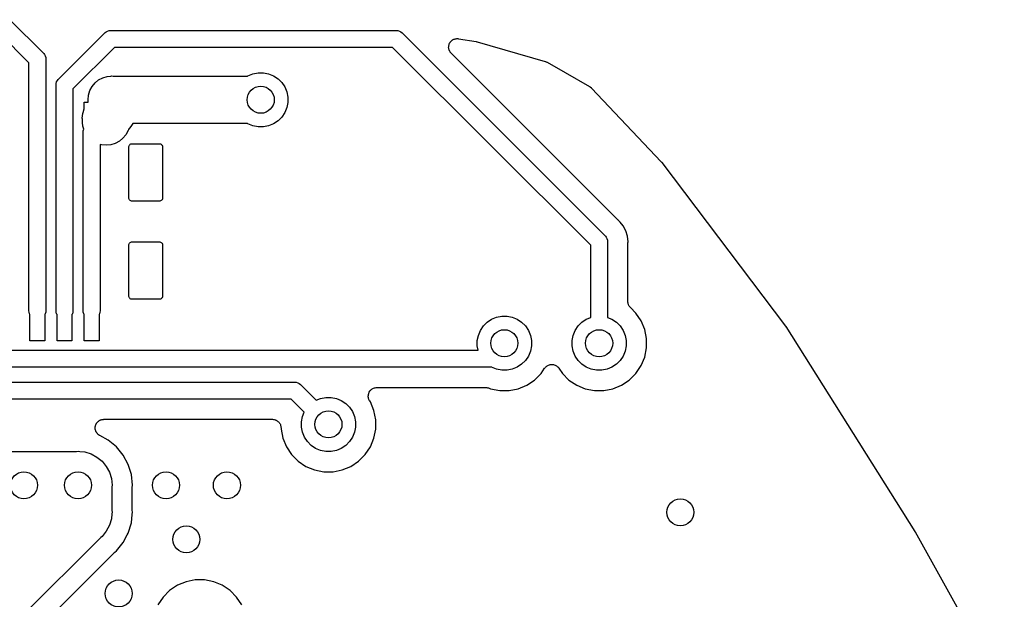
# Model space of a CAD drawing. Extents: x 59.7 to 90.8, y -72.3 to -46.6.
# Tile 10 of 10: x 75.9 to 90.5, y -55.2 to -46.6. Entities that reach past the tile are written whole.
import ezdxf

# ---------------------------------------------------------------- set-up
doc = ezdxf.new("R2010")
doc.units = 0
doc.header["$MEASUREMENT"] = 0
doc.layers.add('BLACK', color=7, linetype='CONTINUOUS')

msp = doc.modelspace()

# ---------------------------------------------------------------- linework, layer by layer
at = {"layer": 'BLACK', "linetype": 'CONTINUOUS'}
for p, q in [((75.7927, -46.616), (76.2841, -47.1073)), ((76.075, -47.2518), (75.6482, -46.825)), ((76.5159, -47.4923), (77.1923, -46.8159)), ((77.1923, -46.8159), (77.1962, -46.8112)), ((77.1962, -46.8112), (77.2009, -46.8073)), ((77.2009, -46.8073), (77.2152, -46.7956)), ((77.2009, -46.8073), (77.2009, -46.8073)), ((77.2152, -46.7956), (77.2369, -46.784)), ((77.2152, -46.7956), (77.2152, -46.7956)), ((77.2152, -46.7956), (77.2152, -46.7956)), ((77.2369, -46.784), (77.2605, -46.7768)), ((77.2605, -46.7768), (77.2789, -46.775)), ((77.2789, -46.775), (77.285, -46.7744)), ((77.2789, -46.775), (77.2789, -46.775)), ((77.285, -46.7744), (77.2911, -46.775)), ((77.2911, -46.775), (81.4939, -46.775)), ((81.4939, -46.775), (81.5, -46.7744)), ((81.5, -46.7744), (81.5061, -46.775)), ((81.5061, -46.775), (81.5061, -46.775)), ((81.5061, -46.775), (81.5245, -46.7768)), ((81.5245, -46.7768), (81.5481, -46.784)), ((81.5481, -46.784), (81.5698, -46.7956)), ((81.5698, -46.7956), (81.5888, -46.8112)), ((81.5888, -46.8112), (81.5927, -46.816)), ((81.5927, -46.816), (84.5841, -49.8073)), ((82.2787, -46.9964), (82.2818, -46.9865)), ((82.2818, -46.9865), (82.2846, -46.9766)), ((82.2846, -46.9766), (82.2855, -46.9747)), ((82.2855, -46.9747), (82.2861, -46.9728)), ((82.2861, -46.9728), (82.2911, -46.9637)), ((82.2911, -46.9637), (82.2958, -46.9544)), ((82.2958, -46.9544), (82.297, -46.9528)), ((82.297, -46.9528), (82.298, -46.951)), ((82.298, -46.951), (82.3046, -46.9431)), ((82.3046, -46.9431), (82.311, -46.9349)), ((82.311, -46.9349), (82.3126, -46.9335)), ((82.3126, -46.9335), (82.3139, -46.932)), ((82.3139, -46.932), (82.3219, -46.9254)), ((82.3219, -46.9254), (82.3297, -46.9187)), ((82.3297, -46.9187), (82.3315, -46.9177)), ((82.3315, -46.9177), (82.3331, -46.9164)), ((82.3331, -46.9164), (82.3423, -46.9115)), ((82.3423, -46.9115), (82.3513, -46.9064)), ((82.3513, -46.9064), (82.3532, -46.9058)), ((82.3532, -46.9058), (82.3551, -46.9048)), ((82.3551, -46.9048), (82.365, -46.9019)), ((82.365, -46.9019), (82.3748, -46.8986)), ((82.3748, -46.8986), (82.3768, -46.8983)), ((82.3768, -46.8983), (82.3788, -46.8977)), ((82.3788, -46.8977), (82.3891, -46.8968)), ((82.3891, -46.8968), (82.3994, -46.8954)), ((82.3994, -46.8954), (82.4014, -46.8956)), ((82.4014, -46.8956), (82.4035, -46.8954)), ((82.4035, -46.8954), (82.4138, -46.8964)), ((82.4138, -46.8964), (82.4241, -46.8972)), ((82.4241, -46.8972), (82.683, -46.9407)), ((82.683, -46.9407), (82.6847, -46.941)), ((82.6847, -46.941), (82.6908, -46.9428)), ((82.6908, -46.9428), (82.6969, -46.9439)), ((82.6969, -46.9439), (83.7036, -47.2323)), ((76.2841, -47.1073), (76.2888, -47.1112)), ((76.2888, -47.1112), (76.2927, -47.1159)), ((76.2927, -47.1159), (76.3044, -47.1302)), ((76.3044, -47.1302), (76.3056, -47.1324)), ((76.3056, -47.1324), (76.316, -47.1519)), ((77.3368, -47.025), (76.725, -47.6368)), ((81.4482, -47.025), (77.3368, -47.025)), ((84.375, -49.9518), (81.4482, -47.025)), ((82.276, -47.0211), (82.2772, -47.0108)), ((82.2762, -47.0231), (82.276, -47.0211)), ((82.2761, -47.0252), (82.2762, -47.0231)), ((82.2773, -47.0354), (82.2761, -47.0252)), ((82.2772, -47.0108), (82.278, -47.0004)), ((82.2782, -47.0458), (82.2773, -47.0354)), ((82.278, -47.0004), (82.2785, -46.9985)), ((82.2788, -47.0477), (82.2782, -47.0458)), ((82.2785, -46.9985), (82.2787, -46.9964)), ((82.279, -47.0498), (82.2788, -47.0477)), ((82.2822, -47.0596), (82.279, -47.0498)), ((82.2851, -47.0696), (82.2822, -47.0596)), ((82.2861, -47.0714), (82.2851, -47.0696)), ((82.2867, -47.0733), (82.2861, -47.0714)), ((82.2918, -47.0824), (82.2867, -47.0733)), ((82.2965, -47.0916), (82.2918, -47.0824)), ((82.2978, -47.0932), (82.2965, -47.0916)), ((82.2988, -47.095), (82.2978, -47.0932)), ((82.3055, -47.1028), (82.2988, -47.095)), ((82.312, -47.1109), (82.3055, -47.1028)), ((82.3132, -47.1122), (82.312, -47.1109)), ((84.7814, -49.5803), (82.3132, -47.1122)), ((76.075, -48.2789), (76.075, -47.2518)), ((76.316, -47.1519), (76.3232, -47.1755)), ((76.3232, -47.1755), (76.325, -47.1939)), ((76.325, -47.1939), (76.325, -47.1939)), ((76.325, -47.1939), (76.3256, -47.2)), ((76.3256, -47.2), (76.325, -47.2061)), ((76.325, -47.2061), (76.325, -50.9211)), ((83.7036, -47.2323), (83.7053, -47.2328)), ((83.7053, -47.2328), (83.7073, -47.2336)), ((83.7073, -47.2336), (83.7093, -47.2341)), ((83.7093, -47.2341), (83.7187, -47.2384)), ((83.7187, -47.2384), (83.7282, -47.2423)), ((83.7282, -47.2423), (83.73, -47.2434)), ((83.73, -47.2434), (83.7319, -47.2443)), ((83.7319, -47.2443), (83.9974, -47.3969)), ((79.3105, -47.4455), (79.3833, -47.4154)), ((79.3833, -47.4154), (79.4606, -47.4)), ((79.4606, -47.4), (79.5394, -47.4)), ((79.5394, -47.4), (79.6167, -47.4154)), ((79.6167, -47.4154), (79.6895, -47.4455)), ((83.9974, -47.3969), (83.9975, -47.3969)), ((83.9975, -47.3969), (83.9975, -47.3969)), ((83.9975, -47.3969), (84.3589, -47.6048)), ((76.4744, -47.585), (76.4768, -47.5605)), ((76.4768, -47.5605), (76.484, -47.5369)), ((76.484, -47.5369), (76.4956, -47.5152)), ((76.4956, -47.5152), (76.5073, -47.5009)), ((76.5073, -47.5009), (76.5112, -47.4962)), ((76.5073, -47.5009), (76.5073, -47.5009)), ((76.5112, -47.4962), (76.5159, -47.4923)), ((77.0076, -47.6046), (77.0513, -47.5513)), ((77.0513, -47.5513), (77.1046, -47.5076)), ((77.1046, -47.5076), (77.1654, -47.4751)), ((77.1654, -47.4751), (77.2314, -47.4551)), ((77.2314, -47.4551), (77.2828, -47.45)), ((77.2828, -47.45), (77.3, -47.4483)), ((77.3, -47.4483), (77.3172, -47.45)), ((77.3172, -47.45), (79.3038, -47.45)), ((79.3038, -47.45), (79.3105, -47.4455)), ((79.6895, -47.4455), (79.755, -47.4893)), ((79.755, -47.4893), (79.8107, -47.545)), ((79.8107, -47.545), (79.8545, -47.6105)), ((76.475, -47.5911), (76.4744, -47.585)), ((76.475, -48.2911), (76.475, -47.5911)), ((76.725, -47.6368), (76.725, -50.9211)), ((76.9551, -47.7314), (76.9751, -47.6654)), ((76.9751, -47.6654), (77.0076, -47.6046)), ((79.8545, -47.6105), (79.8846, -47.6833)), ((79.8846, -47.6833), (79.9, -47.7606)), ((84.3589, -47.6048), (84.3604, -47.6057)), ((84.3604, -47.6057), (84.3645, -47.6088)), ((84.3645, -47.6088), (84.369, -47.6114)), ((84.369, -47.6114), (84.3745, -47.6161)), ((84.3745, -47.6161), (84.3804, -47.6204)), ((84.3804, -47.6204), (84.3838, -47.6242)), ((84.3838, -47.6242), (84.3877, -47.6276)), ((84.3877, -47.6276), (85.4183, -48.7162)), ((76.89, -47.9357), (76.89, -47.835)), ((76.89, -47.835), (76.95, -47.835)), ((76.9483, -47.8), (76.9551, -47.7314)), ((76.95, -47.8172), (76.9483, -47.8)), ((76.95, -47.835), (76.95, -47.8172)), ((79.9, -47.8394), (79.8846, -47.9167)), ((79.9, -47.7606), (79.9, -47.8394)), ((76.8633, -48.07), (76.8701, -48.0014)), ((76.8701, -48.0014), (76.8737, -47.9895)), ((76.8737, -47.9895), (76.89, -47.9357)), ((79.8545, -47.9895), (79.8107, -48.055)), ((79.8846, -47.9167), (79.8545, -47.9895)), ((76.865, -48.0872), (76.8633, -48.07)), ((76.865, -48.1385), (76.865, -48.0872)), ((76.8701, -48.1899), (76.865, -48.1385)), ((77.6087, -48.15), (77.5924, -48.1804)), ((79.3038, -48.15), (77.6087, -48.15)), ((79.3105, -48.1545), (79.3038, -48.15)), ((79.3833, -48.1846), (79.3105, -48.1545)), ((79.6895, -48.1545), (79.6167, -48.1846)), ((79.755, -48.1107), (79.6895, -48.1545)), ((79.8107, -48.055), (79.755, -48.1107)), ((76.075, -50.9211), (76.075, -48.2789)), ((76.075, -48.2789), (76.075, -48.2789)), ((76.475, -50.9211), (76.475, -48.2911)), ((76.475, -48.2911), (76.475, -48.2911)), ((76.8842, -48.2365), (76.8701, -48.1899)), ((76.875, -48.2789), (76.8768, -48.2605)), ((76.875, -50.2211), (76.875, -48.2789)), ((76.8768, -48.2605), (76.884, -48.2369)), ((76.884, -48.2369), (76.8842, -48.2365)), ((77.5399, -48.2559), (77.5074, -48.3167)), ((77.546, -48.2359), (77.5399, -48.2559)), ((77.5487, -48.2337), (77.546, -48.2359)), ((77.5924, -48.1804), (77.5487, -48.2337)), ((79.4606, -48.2), (79.3833, -48.1846)), ((79.5394, -48.2), (79.4606, -48.2)), ((79.6167, -48.1846), (79.5394, -48.2)), ((77.3496, -48.4462), (77.2836, -48.4662)), ((77.4104, -48.4137), (77.3496, -48.4462)), ((77.4637, -48.37), (77.4104, -48.4137)), ((77.5074, -48.3167), (77.4637, -48.37)), ((77.1464, -48.4662), (77.125, -48.4597)), ((77.125, -48.4597), (77.125, -50.9211)), ((77.215, -48.473), (77.1464, -48.4662)), ((77.2836, -48.4662), (77.215, -48.473)), ((77.55, -48.5), (77.551, -48.4902)), ((77.55, -49.25), (77.55, -48.5)), ((77.551, -48.4902), (77.5538, -48.4809)), ((77.5538, -48.4809), (77.5584, -48.4722)), ((77.5584, -48.4722), (77.5646, -48.4646)), ((77.5646, -48.4646), (77.5722, -48.4584)), ((77.5722, -48.4584), (77.5809, -48.4538)), ((77.5809, -48.4538), (77.5902, -48.451)), ((77.5902, -48.451), (77.6, -48.45)), ((77.6, -48.45), (78, -48.45)), ((78, -48.45), (78.0098, -48.451)), ((78.0098, -48.451), (78.0191, -48.4538)), ((78.0191, -48.4538), (78.0278, -48.4584)), ((78.0278, -48.4584), (78.0354, -48.4646)), ((78.0354, -48.4646), (78.0416, -48.4722)), ((78.0416, -48.4722), (78.0462, -48.4809)), ((78.0462, -48.4809), (78.049, -48.4902)), ((78.049, -48.4902), (78.05, -48.5)), ((78.05, -48.5), (78.05, -49.25)), ((85.4183, -48.7162), (85.4195, -48.7175)), ((85.4195, -48.7175), (85.4232, -48.7225)), ((85.4232, -48.7225), (85.4274, -48.727)), ((85.4274, -48.727), (87.2525, -51.1455)), ((77.551, -49.2598), (77.55, -49.25)), ((77.5538, -49.2691), (77.551, -49.2598)), ((77.5584, -49.2778), (77.5538, -49.2691)), ((77.5646, -49.2854), (77.5584, -49.2778)), ((77.5722, -49.2916), (77.5646, -49.2854)), ((77.5809, -49.2962), (77.5722, -49.2916)), ((77.5902, -49.299), (77.5809, -49.2962)), ((77.6, -49.3), (77.5902, -49.299)), ((78, -49.3), (77.6, -49.3)), ((78.0098, -49.299), (78, -49.3)), ((78.0191, -49.2962), (78.0098, -49.299)), ((78.0278, -49.2916), (78.0191, -49.2962)), ((78.0354, -49.2854), (78.0278, -49.2916)), ((78.0416, -49.2778), (78.0354, -49.2854)), ((78.0462, -49.2691), (78.0416, -49.2778)), ((78.049, -49.2598), (78.0462, -49.2691)), ((78.05, -49.25), (78.049, -49.2598)), ((84.7855, -49.5837), (84.7814, -49.5803)), ((84.7892, -49.5875), (84.7855, -49.5837)), ((84.7906, -49.5887), (84.7892, -49.5875)), ((84.802, -49.598), (84.7906, -49.5887)), ((84.8113, -49.6094), (84.802, -49.598)), ((84.8551, -49.6627), (84.8113, -49.6094)), ((84.8113, -49.6094), (84.8113, -49.6094)), ((84.8945, -49.7366), (84.8551, -49.6627)), ((84.9188, -49.8167), (84.8945, -49.7366)), ((77.5722, -49.9084), (77.5809, -49.9038)), ((77.5809, -49.9038), (77.5902, -49.901)), ((77.5902, -49.901), (77.6, -49.9)), ((77.6, -49.9), (78, -49.9)), ((78, -49.9), (78.0098, -49.901)), ((78.0098, -49.901), (78.0191, -49.9038)), ((78.0191, -49.9038), (78.0278, -49.9084)), ((84.5841, -49.8073), (84.5888, -49.8112)), ((84.5888, -49.8112), (84.5927, -49.8159)), ((84.5927, -49.8159), (84.6044, -49.8302)), ((84.6044, -49.8302), (84.6158, -49.8516)), ((84.6158, -49.8516), (84.616, -49.8519)), ((84.616, -49.8519), (84.6232, -49.8755)), ((84.6232, -49.8755), (84.625, -49.8939)), ((84.625, -49.8939), (84.625, -49.8939)), ((84.625, -49.8939), (84.6256, -49.9)), ((84.6256, -49.9), (84.625, -49.9061)), ((84.9271, -49.9), (84.9188, -49.8167)), ((84.9256, -49.9147), (84.9271, -49.9)), ((77.55, -49.95), (77.551, -49.9402)), ((77.55, -50.7), (77.55, -49.95)), ((77.551, -49.9402), (77.5538, -49.9309)), ((77.5538, -49.9309), (77.5584, -49.9222)), ((77.5584, -49.9222), (77.5646, -49.9146)), ((77.5646, -49.9146), (77.5722, -49.9084)), ((78.0278, -49.9084), (78.0354, -49.9146)), ((78.0354, -49.9146), (78.0416, -49.9222)), ((78.0416, -49.9222), (78.0462, -49.9309)), ((78.0462, -49.9309), (78.049, -49.9402)), ((78.049, -49.9402), (78.05, -49.95)), ((78.05, -49.95), (78.05, -50.7)), ((84.375, -51.0188), (84.375, -49.9518)), ((84.625, -49.9061), (84.625, -51.0188)), ((84.925, -49.9253), (84.9256, -49.92)), ((84.925, -49.9271), (84.925, -49.9253)), ((84.925, -50.7824), (84.925, -49.9271)), ((84.9256, -49.92), (84.9256, -49.9147)), ((76.875, -50.9211), (76.875, -50.2211)), ((76.875, -50.2211), (76.875, -50.2211)), ((77.551, -50.7098), (77.55, -50.7)), ((77.5538, -50.7191), (77.551, -50.7098)), ((77.5584, -50.7278), (77.5538, -50.7191)), ((77.5646, -50.7354), (77.5584, -50.7278)), ((77.5722, -50.7416), (77.5646, -50.7354)), ((77.5809, -50.7462), (77.5722, -50.7416)), ((77.5902, -50.749), (77.5809, -50.7462)), ((77.6, -50.75), (77.5902, -50.749)), ((78, -50.75), (77.6, -50.75)), ((78.0098, -50.749), (78, -50.75)), ((78.0191, -50.7462), (78.0098, -50.749)), ((78.0278, -50.7416), (78.0191, -50.7462)), ((78.0354, -50.7354), (78.0278, -50.7416)), ((78.0416, -50.7278), (78.0354, -50.7354)), ((78.0462, -50.7191), (78.0416, -50.7278)), ((78.049, -50.7098), (78.0462, -50.7191)), ((78.05, -50.7), (78.049, -50.7098)), ((76.0768, -50.9395), (76.075, -50.9211)), ((76.325, -50.9211), (76.3232, -50.9395)), ((76.4768, -50.9395), (76.475, -50.9211)), ((76.725, -50.9211), (76.7232, -50.9395)), ((76.8768, -50.9395), (76.875, -50.9211)), ((77.125, -50.9211), (77.1232, -50.9395)), ((84.9261, -50.7941), (84.925, -50.7824)), ((84.9272, -50.8058), (84.9261, -50.7941)), ((84.9274, -50.8065), (84.9272, -50.8058)), ((84.9274, -50.8071), (84.9274, -50.8065)), ((84.9308, -50.8183), (84.9274, -50.8071)), ((84.9341, -50.8296), (84.9308, -50.8183)), ((84.9344, -50.8302), (84.9341, -50.8296)), ((84.9346, -50.8308), (84.9344, -50.8302)), ((84.9401, -50.8412), (84.9346, -50.8308)), ((84.9455, -50.8516), (84.9401, -50.8412)), ((84.9459, -50.8521), (84.9455, -50.8516)), ((84.9462, -50.8527), (84.9459, -50.8521)), ((84.9536, -50.8618), (84.9462, -50.8527)), ((84.961, -50.871), (84.9536, -50.8618)), ((84.9619, -50.8719), (84.961, -50.871)), ((84.9622, -50.8723), (84.9619, -50.8719)), ((84.9619, -50.8719), (84.9619, -50.8719)), ((84.9619, -50.8719), (84.9619, -50.8719)), ((85.0437, -50.9538), (84.9622, -50.8723)), ((76.084, -50.9631), (76.0768, -50.9395)), ((76.09, -50.9744), (76.084, -50.9631)), ((76.09, -51.365), (76.09, -50.9744)), ((76.316, -50.9631), (76.31, -50.9744)), ((76.31, -50.9744), (76.31, -51.365)), ((76.3232, -50.9395), (76.316, -50.9631)), ((76.484, -50.9631), (76.4768, -50.9395)), ((76.49, -50.9744), (76.484, -50.9631)), ((76.49, -51.365), (76.49, -50.9744)), ((76.716, -50.9631), (76.71, -50.9744)), ((76.71, -50.9744), (76.71, -51.365)), ((76.7232, -50.9395), (76.716, -50.9631)), ((76.884, -50.9631), (76.8768, -50.9395)), ((76.89, -50.9744), (76.884, -50.9631)), ((76.89, -51.365), (76.89, -50.9744)), ((77.116, -50.9631), (77.11, -50.9744)), ((77.11, -50.9744), (77.11, -51.365)), ((77.1232, -50.9395), (77.116, -50.9631)), ((82.845, -51.0893), (82.9105, -51.0455)), ((82.9105, -51.0455), (82.9833, -51.0154)), ((82.9833, -51.0154), (83.0606, -51)), ((83.0606, -51), (83.1394, -51)), ((83.1394, -51), (83.2167, -51.0154)), ((83.2167, -51.0154), (83.2895, -51.0455)), ((83.2895, -51.0455), (83.355, -51.0893)), ((84.245, -51.0893), (84.3105, -51.0455)), ((84.3105, -51.0455), (84.375, -51.0188)), ((84.625, -51.0188), (84.6895, -51.0455)), ((84.6895, -51.0455), (84.755, -51.0893)), ((85.1203, -51.0684), (85.0437, -50.9538)), ((82.7154, -51.2833), (82.7455, -51.2105)), ((82.7455, -51.2105), (82.7893, -51.145)), ((82.7893, -51.145), (82.845, -51.0893)), ((83.355, -51.0893), (83.4107, -51.145)), ((83.4107, -51.145), (83.4545, -51.2105)), ((83.4545, -51.2105), (83.4846, -51.2833)), ((84.1154, -51.2833), (84.1455, -51.2105)), ((84.1455, -51.2105), (84.1893, -51.145)), ((84.1893, -51.145), (84.245, -51.0893)), ((84.755, -51.0893), (84.8107, -51.145)), ((84.8107, -51.145), (84.8545, -51.2105)), ((84.8545, -51.2105), (84.8846, -51.2833)), ((85.1731, -51.1958), (85.1203, -51.0684)), ((85.2, -51.3311), (85.1731, -51.1958)), ((87.2525, -51.1455), (87.2535, -51.1469)), ((87.2535, -51.1469), (87.2558, -51.1508)), ((87.2558, -51.1508), (87.2586, -51.1544)), ((87.2586, -51.1544), (89.1642, -54.1826)), ((82.7, -51.3606), (82.7154, -51.2833)), ((83.4846, -51.2833), (83.5, -51.3606)), ((84.1, -51.3606), (84.1154, -51.2833)), ((84.8846, -51.2833), (84.9, -51.3606)), ((85.2, -51.4689), (85.2, -51.3311)), ((76.31, -51.365), (76.09, -51.365)), ((76.71, -51.365), (76.49, -51.365)), ((77.11, -51.365), (76.89, -51.365)), ((82.7, -51.4394), (82.7, -51.3606)), ((82.713, -51.505), (82.7, -51.4394)), ((83.5, -51.4394), (83.4846, -51.5167)), ((83.5, -51.3606), (83.5, -51.4394)), ((84.1, -51.4394), (84.1, -51.3606)), ((84.1154, -51.5167), (84.1, -51.4394)), ((84.9, -51.4394), (84.8846, -51.5167)), ((84.9, -51.3606), (84.9, -51.4394)), ((85.1731, -51.6042), (85.2, -51.4689)), ((75.525, -51.505), (82.713, -51.505)), ((83.4545, -51.5895), (83.4107, -51.655)), ((83.4846, -51.5167), (83.4545, -51.5895)), ((84.1455, -51.5895), (84.1154, -51.5167)), ((84.1893, -51.655), (84.1455, -51.5895)), ((84.8545, -51.5895), (84.8107, -51.655)), ((84.8846, -51.5167), (84.8545, -51.5895)), ((85.1203, -51.7316), (85.1731, -51.6042)), ((82.8639, -51.755), (75.4211, -51.755)), ((82.87, -51.7556), (82.8639, -51.755)), ((82.8761, -51.755), (82.87, -51.7556)), ((82.8945, -51.7532), (82.8761, -51.755)), ((82.8761, -51.755), (82.8761, -51.755)), ((82.9042, -51.7502), (82.8945, -51.7532)), ((82.9105, -51.7545), (82.9042, -51.7502)), ((82.9833, -51.7846), (82.9105, -51.7545)), ((83.0606, -51.8), (82.9833, -51.7846)), ((83.2167, -51.7846), (83.1394, -51.8)), ((83.2895, -51.7545), (83.2167, -51.7846)), ((83.355, -51.7107), (83.2895, -51.7545)), ((83.4107, -51.655), (83.355, -51.7107)), ((83.6437, -51.8462), (83.6944, -51.7704)), ((83.6944, -51.7704), (83.695, -51.7695)), ((83.695, -51.7694), (83.6954, -51.7689)), ((83.695, -51.7695), (83.695, -51.7694)), ((83.695, -51.7695), (83.695, -51.7695)), ((83.6954, -51.7689), (83.7033, -51.7595)), ((83.7033, -51.7595), (83.7109, -51.7504)), ((83.7109, -51.7504), (83.7112, -51.7502)), ((83.7112, -51.7502), (83.7114, -51.75)), ((83.7114, -51.75), (83.7209, -51.7424)), ((83.7209, -51.7424), (83.7302, -51.7348)), ((83.7302, -51.7348), (83.7305, -51.7347)), ((83.7305, -51.7347), (83.7307, -51.7345)), ((83.7307, -51.7345), (83.7414, -51.7289)), ((83.7414, -51.7289), (83.7521, -51.7233)), ((83.7521, -51.7233), (83.7524, -51.7232)), ((83.7524, -51.7232), (83.7527, -51.7231)), ((83.7527, -51.7231), (83.7642, -51.7197)), ((83.7642, -51.7197), (83.7759, -51.7162)), ((83.7759, -51.7162), (83.7762, -51.7162)), ((83.7762, -51.7162), (83.7765, -51.7161)), ((83.7765, -51.7161), (83.7884, -51.7151)), ((83.7884, -51.7151), (83.8006, -51.7139)), ((83.8006, -51.7139), (83.8009, -51.714)), ((83.8009, -51.714), (83.8012, -51.7139)), ((83.8012, -51.7139), (83.8131, -51.7152)), ((83.8131, -51.7152), (83.8252, -51.7165)), ((83.8252, -51.7165), (83.8255, -51.7166)), ((83.8255, -51.7166), (83.8259, -51.7166)), ((83.8259, -51.7166), (83.8372, -51.7201)), ((83.8372, -51.7201), (83.8489, -51.7237)), ((83.8489, -51.7237), (83.8492, -51.7239)), ((83.8492, -51.7239), (83.8495, -51.724)), ((83.8495, -51.724), (83.8601, -51.7297)), ((83.8601, -51.7297), (83.8707, -51.7355)), ((83.8707, -51.7355), (83.871, -51.7357)), ((83.871, -51.7357), (83.8713, -51.7358)), ((83.8713, -51.7358), (83.8807, -51.7436)), ((83.8807, -51.7436), (83.8899, -51.7512)), ((83.8899, -51.7512), (83.8901, -51.7515)), ((83.8901, -51.7515), (83.8903, -51.7517)), ((83.8903, -51.7517), (83.898, -51.7611)), ((83.898, -51.7611), (83.9056, -51.7704)), ((83.9056, -51.7704), (83.9563, -51.8462)), ((84.245, -51.7107), (84.1893, -51.655)), ((84.3105, -51.7545), (84.245, -51.7107)), ((84.3833, -51.7846), (84.3105, -51.7545)), ((84.4606, -51.8), (84.3833, -51.7846)), ((84.6167, -51.7846), (84.5394, -51.8)), ((84.6895, -51.7545), (84.6167, -51.7846)), ((84.755, -51.7107), (84.6895, -51.7545)), ((84.8107, -51.655), (84.755, -51.7107)), ((85.0437, -51.8462), (85.1203, -51.7316)), ((83.1394, -51.8), (83.0606, -51.8)), ((83.5462, -51.9437), (83.6437, -51.8462)), ((83.9563, -51.8462), (84.0538, -51.9437)), ((84.5394, -51.8), (84.4606, -51.8)), ((84.9462, -51.9437), (85.0437, -51.8462)), ((75.3852, -51.975), (79.9939, -51.975)), ((79.9939, -51.975), (80, -51.9744)), ((80, -51.9744), (80.0061, -51.975)), ((80.0061, -51.975), (80.0061, -51.975)), ((80.0061, -51.975), (80.0245, -51.9768)), ((80.0245, -51.9768), (80.0481, -51.984)), ((80.0481, -51.984), (80.0698, -51.9956)), ((80.0698, -51.9956), (80.0888, -52.0112)), ((80.0888, -52.0112), (80.0927, -52.016)), ((80.0927, -52.016), (80.3189, -52.2421)), ((81.1262, -52.0915), (81.1356, -52.0839)), ((81.1356, -52.0839), (81.145, -52.0762)), ((81.145, -52.0762), (81.1453, -52.0761)), ((81.1453, -52.0761), (81.1455, -52.0759)), ((81.1455, -52.0759), (81.1562, -52.0703)), ((81.1562, -52.0703), (81.1669, -52.0646)), ((81.1669, -52.0646), (81.1672, -52.0645)), ((81.1672, -52.0645), (81.1674, -52.0644)), ((81.1674, -52.0644), (81.1792, -52.0609)), ((81.1792, -52.0609), (81.1907, -52.0574)), ((81.1907, -52.0574), (81.1909, -52.0574)), ((81.1909, -52.0574), (81.1912, -52.0573)), ((81.1912, -52.0573), (81.2034, -52.0562)), ((81.2034, -52.0562), (81.2153, -52.055)), ((81.2153, -52.055), (82.8269, -52.055)), ((82.8269, -52.055), (82.8271, -52.055)), ((82.8271, -52.055), (82.8271, -52.055)), ((82.8271, -52.055), (82.8271, -52.055)), ((82.8271, -52.055), (82.8286, -52.055)), ((82.8286, -52.055), (82.8402, -52.0563)), ((82.8402, -52.0563), (82.8517, -52.0575)), ((82.8517, -52.0575), (82.8525, -52.0577)), ((82.8525, -52.0577), (82.8533, -52.0578)), ((82.8533, -52.0578), (82.8644, -52.0613)), ((82.8644, -52.0613), (82.8755, -52.0647)), ((82.8755, -52.0647), (82.8958, -52.0731)), ((82.8958, -52.0731), (83.0311, -52.1)), ((83.1689, -52.1), (83.3042, -52.0731)), ((83.3042, -52.0731), (83.4316, -52.0203)), ((83.4316, -52.0203), (83.5462, -51.9437)), ((84.0538, -51.9437), (84.1684, -52.0203)), ((84.1684, -52.0203), (84.2958, -52.0731)), ((84.2958, -52.0731), (84.4311, -52.1)), ((84.5689, -52.1), (84.7042, -52.0731)), ((84.7042, -52.0731), (84.8316, -52.0203)), ((84.8316, -52.0203), (84.9462, -51.9437)), ((79.9482, -52.225), (75.3396, -52.225)), ((80.1421, -52.4189), (79.9482, -52.225)), ((80.3189, -52.2421), (80.3833, -52.2154)), ((80.3833, -52.2154), (80.4606, -52.2)), ((80.4606, -52.2), (80.5394, -52.2)), ((80.5394, -52.2), (80.6167, -52.2154)), ((80.6167, -52.2154), (80.6895, -52.2455)), ((81.0883, -52.1806), (81.0896, -52.1686)), ((81.0884, -52.1808), (81.0883, -52.1806)), ((81.0883, -52.1811), (81.0884, -52.1808)), ((81.0894, -52.1931), (81.0883, -52.1811)), ((81.0905, -52.2053), (81.0894, -52.1931)), ((81.0896, -52.1686), (81.0909, -52.1565)), ((81.0905, -52.2055), (81.0905, -52.2053)), ((81.0906, -52.2058), (81.0905, -52.2055)), ((81.094, -52.2173), (81.0906, -52.2058)), ((81.0909, -52.1565), (81.091, -52.1562)), ((81.091, -52.1559), (81.0946, -52.1445)), ((81.091, -52.1562), (81.091, -52.1559)), ((81.0974, -52.2291), (81.094, -52.2173)), ((81.0946, -52.1445), (81.0982, -52.1328)), ((81.0975, -52.2293), (81.0974, -52.2291)), ((81.0976, -52.2296), (81.0975, -52.2293)), ((81.1031, -52.2402), (81.0976, -52.2296)), ((81.0982, -52.1328), (81.0984, -52.1325)), ((81.0984, -52.1325), (81.0985, -52.1323)), ((81.0985, -52.1323), (81.1042, -52.1217)), ((81.1042, -52.1217), (81.11, -52.111)), ((81.11, -52.111), (81.1102, -52.1108)), ((81.1102, -52.1108), (81.1103, -52.1105)), ((81.1103, -52.1105), (81.1181, -52.1013)), ((81.1181, -52.1013), (81.1258, -52.0919)), ((81.1258, -52.0919), (81.1261, -52.0917)), ((81.1261, -52.0917), (81.1262, -52.0915)), ((83.0311, -52.1), (83.1689, -52.1)), ((84.4311, -52.1), (84.5689, -52.1)), ((80.6895, -52.2455), (80.755, -52.2893)), ((80.755, -52.2893), (80.8107, -52.345)), ((80.8107, -52.345), (80.8545, -52.4105)), ((81.1088, -52.2511), (81.1031, -52.2402)), ((81.109, -52.2515), (81.1088, -52.2511)), ((81.1091, -52.2515), (81.109, -52.2515)), ((81.1091, -52.2516), (81.1091, -52.2515)), ((81.1097, -52.2526), (81.1091, -52.2516)), ((81.1203, -52.2684), (81.1097, -52.2526)), ((81.1731, -52.3958), (81.1203, -52.2684)), ((80.1, -52.5606), (80.1154, -52.4833)), ((80.1154, -52.4833), (80.1421, -52.4189)), ((80.8545, -52.4105), (80.8846, -52.4833)), ((80.8846, -52.4833), (80.9, -52.5606)), ((81.2, -52.5311), (81.1731, -52.3958)), ((77.053, -52.6511), (77.0537, -52.6448)), ((77.0536, -52.6572), (77.053, -52.6511)), ((77.0535, -52.6632), (77.0536, -52.6572)), ((77.0547, -52.6695), (77.0535, -52.6632)), ((77.0537, -52.6384), (77.055, -52.6325)), ((77.0537, -52.6448), (77.0537, -52.6384)), ((77.055, -52.6325), (77.0556, -52.6265)), ((77.0556, -52.6265), (77.0575, -52.6204)), ((77.0575, -52.6204), (77.0588, -52.6142)), ((77.0588, -52.6142), (77.0611, -52.6086)), ((77.0611, -52.6086), (77.0629, -52.6028)), ((77.0629, -52.6028), (77.0659, -52.5972)), ((77.0659, -52.5972), (77.0684, -52.5914)), ((77.0684, -52.5914), (77.0718, -52.5863)), ((77.0718, -52.5863), (77.0747, -52.581)), ((77.0747, -52.581), (77.0788, -52.5761)), ((77.0788, -52.5761), (77.0823, -52.5708)), ((77.0823, -52.5708), (77.0866, -52.5666)), ((77.0866, -52.5666), (77.0905, -52.5619)), ((77.0905, -52.5619), (77.0954, -52.5579)), ((77.0954, -52.5579), (77.0999, -52.5534)), ((77.0999, -52.5534), (77.105, -52.5501)), ((77.105, -52.5501), (77.1097, -52.5462)), ((77.1097, -52.5462), (77.1153, -52.5432)), ((77.1153, -52.5432), (77.1206, -52.5397)), ((77.1206, -52.5397), (77.1262, -52.5374)), ((77.1262, -52.5374), (77.1316, -52.5346)), ((77.1316, -52.5346), (77.1377, -52.5327)), ((77.1377, -52.5327), (77.1436, -52.5303)), ((77.1436, -52.5303), (77.1495, -52.5292)), ((77.1495, -52.5292), (77.1553, -52.5274)), ((77.1553, -52.5274), (77.1616, -52.5268)), ((77.1616, -52.5268), (77.1679, -52.5256)), ((77.1679, -52.5256), (77.174, -52.5256)), ((77.174, -52.5256), (77.18, -52.525)), ((77.18, -52.525), (79.673, -52.525)), ((79.673, -52.525), (79.6739, -52.525)), ((79.6739, -52.525), (79.6739, -52.525)), ((79.6739, -52.525), (79.6739, -52.525)), ((79.6739, -52.525), (79.6748, -52.525)), ((79.6748, -52.525), (79.6867, -52.5263)), ((79.6867, -52.5263), (79.6985, -52.5276)), ((79.6985, -52.5276), (79.699, -52.5277)), ((79.699, -52.5277), (79.6994, -52.5278)), ((79.6994, -52.5278), (79.7108, -52.5314)), ((79.7108, -52.5314), (79.7222, -52.5349)), ((79.7222, -52.5349), (79.7226, -52.5351)), ((79.7226, -52.5351), (79.723, -52.5353)), ((79.723, -52.5353), (79.7335, -52.541)), ((79.7335, -52.541), (79.744, -52.5467)), ((79.744, -52.5467), (79.7444, -52.547)), ((79.7444, -52.547), (79.7448, -52.5472)), ((79.7448, -52.5472), (79.7539, -52.5549)), ((79.7539, -52.5549), (79.7631, -52.5625)), ((79.7631, -52.5625), (79.7634, -52.5629)), ((79.7634, -52.5629), (79.7637, -52.5631)), ((79.7637, -52.5631), (79.7712, -52.5724)), ((79.7712, -52.5724), (79.7788, -52.5817)), ((79.7788, -52.5817), (79.779, -52.5821)), ((79.779, -52.5821), (79.7793, -52.5825)), ((79.7793, -52.5825), (79.7848, -52.5931)), ((79.7848, -52.5931), (79.7904, -52.6036)), ((79.7904, -52.6036), (79.7905, -52.604)), ((79.7905, -52.604), (79.7908, -52.6044)), ((79.7908, -52.6044), (79.7941, -52.6159)), ((79.7941, -52.6159), (79.7976, -52.6273)), ((79.7976, -52.6273), (79.7976, -52.6278)), ((79.7976, -52.6278), (79.7977, -52.6282)), ((79.7977, -52.6282), (79.7988, -52.6401)), ((79.7988, -52.6401), (79.8, -52.652)), ((79.8, -52.652), (79.8, -52.6689)), ((80.1, -52.6394), (80.1, -52.5606)), ((80.1154, -52.7167), (80.1, -52.6394)), ((80.9, -52.6394), (80.8846, -52.7167)), ((80.9, -52.5606), (80.9, -52.6394)), ((81.2, -52.6689), (81.2, -52.5311)), ((77.0552, -52.6758), (77.0547, -52.6695)), ((77.057, -52.6816), (77.0552, -52.6758)), ((77.0581, -52.6876), (77.057, -52.6816)), ((77.0605, -52.6935), (77.0581, -52.6876)), ((77.0622, -52.6996), (77.0605, -52.6935)), ((77.0651, -52.705), (77.0622, -52.6996)), ((77.0673, -52.7106), (77.0651, -52.705)), ((77.0708, -52.7159), (77.0673, -52.7106)), ((77.0737, -52.7215), (77.0708, -52.7159)), ((77.0775, -52.7263), (77.0737, -52.7215)), ((77.0808, -52.7314), (77.0775, -52.7263)), ((77.0853, -52.7359), (77.0808, -52.7314)), ((77.0893, -52.7409), (77.0853, -52.7359)), ((77.0939, -52.7448), (77.0893, -52.7409)), ((77.0982, -52.7491), (77.0939, -52.7448)), ((77.1034, -52.7527), (77.0982, -52.7491)), ((77.1082, -52.7568), (77.1034, -52.7527)), ((77.1136, -52.7597), (77.1082, -52.7568)), ((77.1186, -52.7632), (77.1136, -52.7597)), ((77.1201, -52.764), (77.1186, -52.7632)), ((77.2466, -52.8316), (77.1201, -52.764)), ((79.8, -52.6689), (79.8269, -52.8042)), ((79.8269, -52.8042), (79.8797, -52.9316)), ((80.1455, -52.7895), (80.1154, -52.7167)), ((80.1893, -52.855), (80.1455, -52.7895)), ((80.8545, -52.7895), (80.8107, -52.855)), ((80.8846, -52.7167), (80.8545, -52.7895)), ((81.1203, -52.9316), (81.1731, -52.8042)), ((81.1731, -52.8042), (81.2, -52.6689)), ((77.3684, -52.9316), (77.2466, -52.8316)), ((77.4684, -53.0534), (77.3684, -52.9316)), ((79.8797, -52.9316), (79.9563, -53.0462)), ((80.245, -52.9107), (80.1893, -52.855)), ((80.3105, -52.9545), (80.245, -52.9107)), ((80.3833, -52.9846), (80.3105, -52.9545)), ((80.6895, -52.9545), (80.6167, -52.9846)), ((80.755, -52.9107), (80.6895, -52.9545)), ((80.8107, -52.855), (80.755, -52.9107)), ((81.0437, -53.0462), (81.1203, -52.9316)), ((75.2246, -53), (76.7754, -53)), ((76.7754, -53), (76.8, -52.9976)), ((76.8, -52.9976), (76.8246, -53)), ((76.8246, -53), (76.898, -53.0072)), ((76.898, -53.0072), (76.9923, -53.0358)), ((76.9923, -53.0358), (77.0791, -53.0823)), ((77.0791, -53.0823), (77.1553, -53.1447)), ((77.5427, -53.1924), (77.4684, -53.0534)), ((79.9563, -53.0462), (80.0538, -53.1437)), ((80.4606, -53), (80.3833, -52.9846)), ((80.5394, -53), (80.4606, -53)), ((80.6167, -52.9846), (80.5394, -53)), ((80.9462, -53.1437), (81.0437, -53.0462)), ((77.1553, -53.1447), (77.2177, -53.2209)), ((77.2177, -53.2209), (77.2642, -53.3077)), ((77.5884, -53.3432), (77.5427, -53.1924)), ((80.0538, -53.1437), (80.1684, -53.2203)), ((80.1684, -53.2203), (80.2958, -53.2731)), ((80.7042, -53.2731), (80.8316, -53.2203)), ((80.8316, -53.2203), (80.9462, -53.1437)), ((77.2642, -53.3077), (77.2928, -53.402)), ((77.6039, -53.5), (77.5884, -53.3432)), ((80.2958, -53.2731), (80.4311, -53.3)), ((80.4311, -53.3), (80.5689, -53.3)), ((80.5689, -53.3), (80.7042, -53.2731)), ((77.2928, -53.402), (77.3024, -53.5)), ((77.3024, -53.5), (77.3, -53.5246)), ((77.3, -53.5246), (77.3, -53.8755)), ((77.6, -53.5438), (77.6006, -53.5384)), ((77.6006, -53.5331), (77.6039, -53.5)), ((77.6006, -53.5384), (77.6006, -53.5331)), ((77.6, -53.5455), (77.6, -53.5438)), ((77.6, -53.8545), (77.6, -53.5455)), ((77.3, -53.9246), (77.2928, -53.998)), ((77.3, -53.8755), (77.3024, -53.9)), ((77.3024, -53.9), (77.3, -53.9246)), ((77.3, -53.9246), (77.3, -53.9246)), ((77.5884, -54.0568), (77.6006, -53.9331)), ((77.6005, -53.8598), (77.6, -53.8545)), ((77.6004, -53.8652), (77.6005, -53.8598)), ((77.6006, -53.8669), (77.6004, -53.8652)), ((77.6039, -53.9), (77.6006, -53.8669)), ((77.6006, -53.9331), (77.6039, -53.9)), ((77.6006, -53.9331), (77.6006, -53.9331)), ((77.2642, -54.0923), (77.2177, -54.1791)), ((77.2928, -53.998), (77.2642, -54.0923)), ((77.5427, -54.2076), (77.5884, -54.0568)), ((77.1553, -54.2553), (77.1362, -54.2709)), ((77.2177, -54.1791), (77.1553, -54.2553)), ((77.4684, -54.3466), (77.5279, -54.2354)), ((77.5279, -54.2353), (77.5427, -54.2076)), ((77.5279, -54.2354), (77.5279, -54.2353)), ((89.1642, -54.1826), (89.1652, -54.1842)), ((89.1652, -54.1842), (89.1663, -54.1865)), ((89.1663, -54.1865), (89.1678, -54.1886)), ((89.1678, -54.1886), (90.4871, -56.5615)), ((77.1362, -54.2709), (75.9709, -55.4362)), ((77.3896, -54.4427), (77.4684, -54.3466)), ((76.2872, -55.5442), (77.3335, -54.4979)), ((77.3335, -54.4979), (77.3348, -54.4966)), ((77.3348, -54.4966), (77.3389, -54.4933)), ((77.3389, -54.4933), (77.3427, -54.4895)), ((77.3427, -54.4895), (77.3684, -54.4684)), ((77.3684, -54.4684), (77.3895, -54.4427)), ((77.3895, -54.4427), (77.3896, -54.4427)), ((78.2684, -54.9797), (78.1538, -55.0563)), ((78.3958, -54.9269), (78.2684, -54.9797)), ((78.5311, -54.9), (78.3958, -54.9269)), ((78.6689, -54.9), (78.5311, -54.9)), ((78.8042, -54.9269), (78.6689, -54.9)), ((78.9316, -54.9797), (78.8042, -54.9269)), ((79.0462, -55.0563), (78.9316, -54.9797)), ((78.1538, -55.0563), (78.0563, -55.1538)), ((79.1437, -55.1538), (79.0462, -55.0563)), ((78.0563, -55.1538), (77.9797, -55.2684)), ((79.2203, -55.2684), (79.1437, -55.1538))]:
    msp.add_line(p, q, dxfattribs=at)
at = {"layer": 'BLACK'}
for centre in [(79.5, -47.8), (83.1, -51.4), (84.5, -51.4), (80.5, -52.6), (76, -53.5), (76.8, -53.5), (78.1, -53.5), (79, -53.5), (85.7, -53.9), (78.4, -54.3), (77.4, -55.1)]:
    msp.add_circle(centre, 0.2, dxfattribs=at)

doc.saveas('drawing.dxf')
